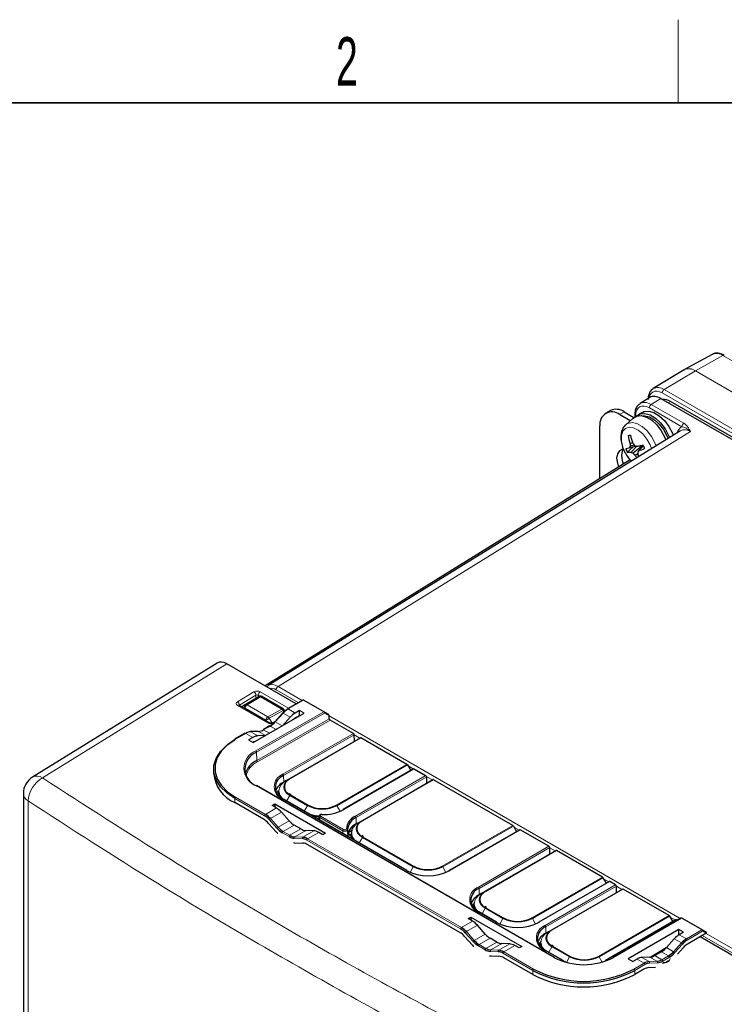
# Paper-space layout 'Blatt4' of a CAD drawing. Header units: millimetres. Extents: x 5 to 418, y 2 to 292.
# Tile 46 of 59: x 74 to 125, y 217 to 288. Entities that reach past the tile are written whole.
import ezdxf

# ---------------------------------------------------------------- set-up
doc = ezdxf.new("R2010")
doc.units = ezdxf.units.MM
doc.layers.add('SLD-0', color=7, linetype='Continuous')
doc.styles.add('SLDTEXTSTYLE0', font='TXT', dxfattribs={"width": 0.605})

psp = doc.layouts.new('Blatt4')

# ---------------------------------------------------------------- linework, layer by layer
at = {"color": 7, "linetype": 'Continuous', "lineweight": 25}
for p, q in [((123.964, 264.342), (121.96, 263.241)), ((121.936, 263.227), (119.701, 261.873)), ((119.447, 261.224), (118.749, 260.792)), ((120.261, 261.153), (180.672, 226.279)), ((141.132, 249.276), (120.937, 260.934)), ((116.614, 260.289), (116.274, 260.093)), ((117.614, 260.19), (118.304, 259.792)), ((118.919, 260.152), (118.637, 259.988)), ((118.037, 259.554), (117.274, 259.994)), ((118.251, 259.748), (117.713, 259.258)), ((118.377, 259.988), (118.377, 259.838)), ((121.668, 258.832), (91.925, 240.431)), ((115.86, 255.371), (115.86, 259.177)), ((120.54, 258.338), (120.606, 258.175)), ((120.692, 258.469), (120.768, 258.276)), ((120.809, 258.493), (120.871, 258.339)), ((121.092, 258.656), (121.151, 258.512)), ((117.718, 257.542), (117.975, 257.594)), ((118.228, 257.645), (117.83, 257.287)), ((118.517, 257.704), (117.975, 257.594)), ((118.218, 257.973), (118.03, 257.893)), ((118.342, 257.795), (118.033, 257.708)), ((118.521, 257.704), (118.11, 257.283)), ((118.965, 257.786), (118.253, 257.203)), ((118.976, 257.761), (118.655, 257.393)), ((118.038, 256.719), (91.698, 240.417)), ((118.59, 257.169), (118.398, 257.053)), ((88.241, 242.064), (74.928, 233.832)), ((93.951, 239.116), (88.953, 242.002)), ((91.899, 240.393), (91.828, 240.342)), ((91.072, 239.523), (90.1, 238.942)), ((91.272, 239.639), (91.072, 239.523)), ((93.014, 238.751), (91.474, 239.64)), ((92.018, 237.741), (89.812, 239.015)), ((94.428, 239.392), (93.317, 238.75)), ((94.508, 239.392), (95.969, 238.548)), ((90.848, 236.318), (94.515, 238.435)), ((92.963, 238.455), (92.394, 237.821)), ((93.511, 238.151), (92.949, 237.531)), ((93.134, 238.597), (93.087, 238.677)), ((94.181, 238.628), (93.871, 238.449)), ((93.935, 238.133), (94.181, 238.275)), ((94.515, 238.435), (94.181, 238.628)), ((94.181, 238.275), (94.181, 238.628)), ((94.181, 238.275), (94.209, 238.258)), ((95.969, 238.548), (96.269, 238.375)), ((96.329, 238.045), (96.326, 238.251)), ((92.031, 237.518), (91.555, 237.243)), ((92.393, 237.819), (92.268, 237.744)), ((98.077, 236.972), (96.386, 237.949)), ((90.269, 236.991), (89.53, 236.564)), ((90.824, 236.69), (90.514, 236.511)), ((91.209, 237.131), (90.641, 237.109)), ((91.735, 236.83), (91.181, 236.806)), ((98.14, 236.413), (98.133, 236.876)), ((90.514, 236.511), (90.848, 236.318)), ((93.485, 233.726), (98.576, 236.665)), ((101.935, 234.745), (98.616, 236.661)), ((101.975, 234.703), (102.205, 234.305)), ((87.991, 234.405), (87.991, 234.111)), ((102.418, 234.428), (97.344, 231.498)), ((103.333, 233.9), (102.418, 234.428)), ((102.418, 234.401), (102.418, 234.428)), ((103.373, 233.392), (103.366, 233.854)), ((112.567, 220.818), (91.071, 233.228)), ((93.237, 233.582), (93.049, 233.474)), ((93.238, 233.583), (93.485, 233.726)), ((98.718, 230.705), (103.809, 233.644)), ((109.572, 230.336), (103.849, 233.64)), ((74.264, 232.641), (74.264, 206.814)), ((92.672, 232.795), (92.668, 232.622)), ((93.565, 232.545), (93.45, 232.622)), ((91.598, 230.785), (89.514, 231.988)), ((92.212, 231.776), (92.404, 231.887)), ((92.521, 231.598), (92.212, 231.776)), ((92.404, 231.887), (92.401, 231.667)), ((92.404, 231.887), (96.07, 229.771)), ((101.935, 227.09), (93.026, 232.233)), ((93.442, 230.661), (92.878, 231.298)), ((95.584, 230.995), (95.572, 230.763)), ((91.956, 230.486), (92.525, 229.852)), ((94.275, 230.086), (93.799, 230.361)), ((95.501, 230.804), (95.569, 230.798)), ((98.282, 230.453), (98.47, 230.562)), ((98.471, 230.562), (98.718, 230.705)), ((109.612, 230.294), (109.842, 229.896)), ((95.209, 229.953), (94.635, 229.972)), ((95.878, 229.66), (95.569, 229.838)), ((96.07, 229.771), (95.878, 229.66)), ((97.674, 229.722), (97.901, 229.591)), ((97.705, 229.837), (97.941, 229.973)), ((97.905, 229.774), (97.901, 229.601)), ((98.798, 229.524), (98.683, 229.601)), ((110.072, 230.029), (104.98, 227.09)), ((112.177, 228.833), (110.112, 230.025)), ((93.856, 229.083), (94.425, 229.061)), ((105.74, 222.621), (94.784, 228.946)), ((107.585, 225.586), (112.676, 228.525)), ((112.24, 228.274), (112.233, 228.736)), ((116.035, 226.605), (112.716, 228.521)), ((116.535, 226.298), (111.443, 223.359)), ((116.075, 226.563), (116.305, 226.165)), ((116.985, 226.057), (116.574, 226.294)), ((107.337, 225.443), (107.149, 225.334)), ((107.338, 225.444), (107.585, 225.586)), ((112.393, 222.81), (117.484, 225.749)), ((117.048, 225.498), (117.041, 225.96)), ((120.843, 223.83), (117.524, 225.746)), ((106.772, 224.655), (106.768, 224.482)), ((106.639, 224.547), (106.768, 224.472)), ((108.398, 223.359), (107.125, 224.094)), ((107.665, 224.405), (107.55, 224.482)), ((106.354, 223.612), (106.546, 223.723)), ((106.663, 223.434), (106.354, 223.612)), ((106.546, 223.723), (106.543, 223.503)), ((106.546, 223.723), (110.212, 221.607)), ((121.343, 223.522), (116.252, 220.583)), ((121.704, 223.646), (116.806, 220.818)), ((120.883, 223.787), (121.113, 223.389)), ((121.433, 223.489), (121.383, 223.518)), ((121.784, 223.646), (123.245, 222.802)), ((107.584, 222.497), (107.02, 223.134)), ((112.145, 222.667), (111.957, 222.559)), ((112.146, 222.668), (112.393, 222.81)), ((121.554, 222.825), (117.888, 220.709)), ((121.888, 222.632), (121.554, 222.825)), ((121.56, 222.469), (121.554, 222.825)), ((121.56, 222.469), (121.583, 222.456)), ((121.888, 222.632), (121.579, 222.454)), ((123.516, 222.553), (122.219, 221.805)), ((123.245, 222.802), (123.54, 222.632)), ((106.098, 222.322), (106.667, 221.688)), ((108.417, 221.922), (107.941, 222.197)), ((109.351, 221.788), (108.777, 221.808)), ((111.448, 221.771), (111.576, 221.697)), ((111.58, 221.88), (111.576, 221.707)), ((121.222, 222.154), (120.658, 221.517)), ((148.623, 207.555), (123.079, 222.301)), ((110.02, 221.496), (109.711, 221.674)), ((110.212, 221.607), (110.02, 221.496)), ((113.207, 220.583), (111.934, 221.318)), ((112.473, 221.629), (112.358, 221.706)), ((120.637, 221.493), (119.533, 220.835)), ((120.301, 221.217), (119.825, 220.943)), ((121.459, 221.058), (121.861, 221.506)), ((107.998, 220.919), (108.567, 220.897)), ((111.01, 219.579), (108.926, 220.782)), ((113.434, 220.447), (113.167, 220.579)), ((117.888, 220.709), (118.222, 220.516)), ((118.531, 220.694), (118.222, 220.516)), ((119.465, 220.828), (118.891, 220.809)), ((119.033, 219.966), (118.364, 219.579)), ((119.392, 220.081), (119.854, 220.099))]:
    psp.add_line(p, q, dxfattribs=at)
at = {"color": 7, "linetype": 'Continuous', "lineweight": 18}
for p, q in [((124.73, 264.26), (122.75, 263.157)), ((132.023, 260.049), (124.73, 264.26)), ((122.745, 263.154), (120.482, 261.802)), ((130.665, 258.582), (122.745, 263.154)), ((122.75, 263.157), (130.67, 258.585)), ((133.637, 253.884), (120.344, 261.558)), ((120.482, 261.802), (133.776, 254.128)), ((120.261, 261.153), (119.564, 260.722)), ((120.789, 260.848), (120.937, 260.934)), ((117.614, 260.19), (117.274, 259.994)), ((121.776, 259.121), (119.425, 260.478)), ((119.564, 260.722), (121.915, 259.365)), ((118.435, 259.907), (118.435, 259.867)), ((122.379, 258.77), (92.638, 240.369)), ((88.953, 242.002), (75.647, 233.774)), ((92.638, 240.369), (94.38, 239.364)), ((89.709, 239.27), (90.897, 239.979)), ((91.041, 239.736), (89.853, 239.026)), ((90.3, 239.057), (91.272, 239.639)), ((91.374, 239.63), (90.401, 239.048)), ((91.041, 239.505), (91.041, 239.736)), ((91.343, 239.664), (91.211, 239.74)), ((91.211, 239.74), (91.211, 239.603)), ((91.35, 239.984), (93.402, 238.799)), ((92.914, 238.741), (91.374, 239.63)), ((94.1, 239.202), (92.5, 240.126)), ((91.915, 237.73), (89.709, 239.004)), ((89.853, 239.026), (89.853, 238.991)), ((90.1, 238.942), (90.3, 239.057)), ((90.26, 238.803), (90.219, 238.78)), ((91.766, 237.934), (90.26, 238.803)), ((90.401, 239.048), (91.907, 238.179)), ((94.468, 239.388), (93.357, 238.746)), ((95.929, 238.544), (94.468, 239.388)), ((91.031, 235.717), (95.929, 238.544)), ((95.986, 238.448), (91.088, 235.62)), ((91.907, 238.179), (92.914, 238.741)), ((93.012, 238.634), (92.005, 238.073)), ((92.998, 238.447), (92.429, 237.813)), ((93.511, 238.151), (92.998, 238.447)), ((93.087, 238.677), (93.012, 238.634)), ((93.068, 238.539), (93.012, 238.634)), ((93.158, 238.616), (93.105, 238.647)), ((93.871, 238.449), (93.357, 238.746)), ((96.326, 238.251), (95.986, 238.448)), ((96.326, 238.24), (121.656, 223.618)), ((91.097, 235.025), (96.329, 238.045)), ((96.386, 237.949), (91.153, 234.928)), ((92.071, 237.514), (91.595, 237.239)), ((91.806, 237.863), (91.766, 237.934)), ((92.005, 238.073), (92.205, 237.726)), ((92.495, 237.269), (92.071, 237.514)), ((92.205, 237.726), (92.413, 237.842)), ((92.933, 237.522), (92.429, 237.813)), ((90.309, 236.987), (89.57, 236.56)), ((90.824, 236.69), (90.309, 236.987)), ((91.236, 237.124), (90.668, 237.102)), ((91.181, 236.806), (90.668, 237.102)), ((91.74, 236.833), (91.236, 237.124)), ((92.019, 236.994), (91.595, 237.239)), ((92.986, 234.033), (98.077, 236.972)), ((98.133, 236.876), (93.042, 233.936)), ((98.536, 236.641), (98.133, 236.873)), ((98.616, 236.661), (93.525, 233.722)), ((91.097, 235.025), (91.088, 235.62)), ((96.844, 231.806), (101.935, 234.745)), ((101.975, 234.703), (96.884, 231.764)), ((102.394, 234.414), (102.016, 234.632)), ((93.049, 233.474), (93.042, 233.936)), ((102.418, 234.401), (97.384, 231.494)), ((98.218, 231.013), (103.253, 233.919)), ((103.366, 233.855), (98.275, 230.916)), ((103.253, 233.919), (102.418, 234.401)), ((103.768, 233.621), (103.366, 233.853)), ((112.527, 220.814), (91.031, 233.224)), ((93.049, 233.433), (93.049, 233.474)), ((103.849, 233.64), (98.758, 230.701)), ((93.255, 232.101), (93.485, 232.498)), ((94.758, 231.764), (93.485, 232.498)), ((93.525, 232.541), (94.798, 231.806)), ((74.611, 232.109), (74.611, 206.271)), ((89.514, 231.988), (89.514, 232.282)), ((91.667, 231.039), (89.514, 232.282)), ((89.57, 232.38), (91.723, 231.137)), ((101.895, 227.086), (92.986, 232.229)), ((94.528, 231.366), (94.758, 231.764)), ((97.116, 231.363), (96.884, 231.764)), ((92.521, 231.598), (91.723, 231.137)), ((92.878, 231.298), (92.082, 230.839)), ((95.704, 231.003), (97.366, 230.043)), ((92.57, 230.126), (92.001, 230.76)), ((92.082, 230.839), (92.651, 230.204)), ((93.442, 230.661), (92.651, 230.204)), ((93.799, 230.361), (93.009, 229.905)), ((95.647, 230.906), (95.638, 230.725)), ((97.31, 229.946), (95.647, 230.906)), ((98.282, 230.453), (98.275, 230.916)), ((104.481, 227.397), (109.572, 230.336)), ((109.612, 230.294), (104.521, 227.355)), ((93.429, 229.532), (92.953, 229.807)), ((93.009, 229.905), (93.485, 229.63)), ((94.275, 230.086), (93.485, 229.63)), ((94.635, 229.972), (93.844, 229.515)), ((95.209, 229.953), (94.413, 229.493)), ((95.569, 229.838), (94.771, 229.378)), ((97.314, 229.758), (97.31, 229.946)), ((97.688, 229.782), (97.902, 229.658)), ((97.718, 229.87), (97.953, 230.006)), ((110.112, 230.025), (105.02, 227.086)), ((110.031, 230.005), (109.653, 230.224)), ((94.38, 229.387), (93.811, 229.409)), ((93.844, 229.515), (94.413, 229.493)), ((105.809, 222.875), (94.715, 229.28)), ((94.771, 229.378), (105.865, 222.973)), ((98.488, 229.08), (98.718, 229.478)), ((102.395, 227.355), (98.718, 229.478)), ((98.758, 229.52), (102.435, 227.397)), ((107.085, 225.894), (112.177, 228.833)), ((112.233, 228.736), (107.142, 225.797)), ((112.716, 228.521), (107.625, 225.582)), ((112.635, 228.502), (112.233, 228.734)), ((102.163, 226.954), (102.395, 227.355)), ((104.752, 226.954), (104.521, 227.355)), ((110.944, 223.666), (116.035, 226.605)), ((116.075, 226.563), (110.984, 223.624)), ((116.574, 226.294), (111.483, 223.355)), ((111.894, 223.118), (116.985, 226.057)), ((116.494, 226.274), (116.116, 226.493)), ((107.149, 225.334), (107.142, 225.797)), ((107.148, 225.293), (107.149, 225.334)), ((117.041, 225.96), (111.95, 223.021)), ((117.524, 225.746), (112.433, 222.806)), ((117.444, 225.726), (117.042, 225.958)), ((106.671, 224.596), (106.769, 224.539)), ((108.358, 223.355), (107.085, 224.09)), ((107.355, 223.961), (107.585, 224.359)), ((108.858, 223.624), (107.585, 224.359)), ((107.625, 224.401), (108.898, 223.666)), ((106.663, 223.434), (105.865, 222.973)), ((108.626, 223.223), (108.858, 223.624)), ((111.215, 223.223), (110.984, 223.624)), ((115.752, 220.89), (120.843, 223.83)), ((120.883, 223.787), (115.792, 220.848)), ((121.383, 223.518), (116.292, 220.579)), ((121.744, 223.642), (116.846, 220.814)), ((121.302, 223.499), (120.924, 223.717)), ((123.205, 222.798), (121.744, 223.642)), ((106.712, 221.962), (106.144, 222.596)), ((107.02, 223.134), (106.224, 222.674)), ((106.224, 222.674), (106.793, 222.04)), ((107.584, 222.497), (106.793, 222.04)), ((111.957, 222.559), (111.95, 223.021)), ((111.957, 222.517), (111.957, 222.559)), ((122.094, 222.157), (123.205, 222.798)), ((123.262, 222.7), (122.15, 222.059)), ((123.516, 222.553), (123.262, 222.7)), ((123.508, 222.549), (145.781, 209.691)), ((107.941, 222.197), (107.151, 221.741)), ((108.417, 221.922), (107.627, 221.466)), ((108.777, 221.808), (107.986, 221.351)), ((109.351, 221.788), (108.555, 221.329)), ((111.48, 221.82), (111.578, 221.763)), ((121.166, 221.223), (121.735, 221.858)), ((121.222, 222.154), (121.735, 221.858)), ((121.816, 221.78), (121.247, 221.145)), ((121.579, 222.454), (122.094, 222.157)), ((145.642, 209.447), (123.228, 222.387)), ((107.571, 221.368), (107.095, 221.643)), ((107.151, 221.741), (107.627, 221.466)), ((108.522, 221.223), (107.953, 221.245)), ((107.986, 221.351), (108.555, 221.329)), ((111.01, 219.873), (108.857, 221.116)), ((109.711, 221.674), (108.913, 221.214)), ((108.913, 221.214), (111.066, 219.971)), ((113.167, 220.579), (111.894, 221.314)), ((112.164, 221.185), (112.393, 221.583)), ((113.666, 220.848), (112.393, 221.583)), ((112.433, 221.625), (113.706, 220.89)), ((120.533, 221.39), (119.652, 220.864)), ((120.301, 221.217), (120.808, 220.925)), ((120.658, 221.517), (121.166, 221.223)), ((113.437, 220.452), (113.666, 220.848)), ((116.01, 220.472), (115.792, 220.848)), ((118.307, 219.971), (119.046, 220.397)), ((118.531, 220.694), (119.046, 220.397)), ((118.891, 220.809), (119.404, 220.513)), ((119.404, 220.513), (119.973, 220.535)), ((120.006, 220.429), (119.437, 220.407)), ((119.465, 220.828), (119.973, 220.535)), ((119.825, 220.943), (120.332, 220.65)), ((120.332, 220.65), (120.808, 220.925)), ((120.864, 220.827), (120.388, 220.552)), ((111.01, 219.579), (111.01, 219.873)), ((119.102, 220.299), (118.364, 219.873)), ((118.364, 219.579), (118.364, 219.873))]:
    psp.add_line(p, q, dxfattribs=at)
at = {"color": 7, "linetype": 'Continuous', "lineweight": 25, "flags": 128}
for points in [[(121.941, 263.23), (121.95, 263.236), (121.96, 263.241)], [(118.919, 260.152), (119.05, 260.21), (119.383, 260.24), (119.756, 260.136), (120.141, 259.904), (120.51, 259.562), (120.835, 259.136), (121.092, 258.656)], [(118.251, 259.748), (118.499, 259.891), (118.832, 259.922), (119.205, 259.817), (119.59, 259.586), (119.958, 259.244), (120.283, 258.817), (120.54, 258.338)], [(118.511, 259.895), (118.767, 260.046), (119.101, 260.077), (119.474, 259.973), (119.859, 259.741), (120.227, 259.399), (120.552, 258.973), (120.809, 258.493)], [(118.983, 259.895), (119.082, 259.899), (119.427, 259.827), (119.789, 259.627), (120.139, 259.316), (120.448, 258.92), (120.692, 258.469)], [(117.894, 258.484), (117.914, 258.488), (117.934, 258.492), (117.954, 258.496), (117.975, 258.5), (117.995, 258.504), (118.016, 258.509), (118.038, 258.513), (118.059, 258.517)], [(117.557, 257.506), (117.479, 257.499), (117.256, 257.391), (117.112, 257.166), (117.062, 256.85)], [(117.524, 257.505), (117.451, 257.362), (117.402, 257.046)], [(118.519, 257.704), (118.571, 257.714), (118.624, 257.725), (118.678, 257.736), (118.733, 257.747), (118.789, 257.758), (118.846, 257.77), (118.903, 257.781), (118.962, 257.793)], [(117.062, 256.85), (117.112, 256.477), (117.204, 256.203)], [(117.402, 257.046), (117.451, 256.673), (117.538, 256.41)], [(118.599, 257.093), (118.634, 257.029), (118.664, 256.974)], [(92.397, 237.8), (92.393, 237.808), (92.392, 237.815), (92.393, 237.82), (92.394, 237.821)], [(89.514, 232.282), (88.931, 232.683), (88.478, 233.136), (88.168, 233.628), (88.01, 234.143), (88.01, 234.667), (88.168, 235.182), (88.478, 235.674), (88.931, 236.127), (89.514, 236.528)], [(89.57, 236.56), (88.997, 236.166), (88.55, 235.719), (88.245, 235.235), (88.09, 234.728), (88.09, 234.213), (88.245, 233.705), (88.55, 233.221), (88.997, 232.775), (89.57, 232.38)], [(93.203, 233.5), (93.298, 233.594), (93.485, 233.726)], [(92.678, 232.867), (92.583, 232.752), (92.531, 232.672)], [(92.668, 232.622), (92.668, 232.609), (92.683, 232.474)], [(98.436, 230.479), (98.531, 230.574), (98.718, 230.705)], [(97.901, 229.601), (97.901, 229.588), (97.928, 229.403)], [(107.303, 225.36), (107.398, 225.455), (107.585, 225.586)], [(106.777, 224.727), (106.683, 224.612), (106.639, 224.547)], [(106.768, 224.482), (106.768, 224.469), (106.783, 224.334)], [(112.111, 222.585), (112.206, 222.679), (112.393, 222.81)], [(111.586, 221.951), (111.491, 221.837), (111.448, 221.771)], [(111.576, 221.707), (111.576, 221.693), (111.591, 221.558)]]:
    psp.add_lwpolyline(points, dxfattribs=at)
at = {"color": 7, "linetype": 'Continuous', "lineweight": 18, "flags": 128}
for points in [[(120.344, 261.558), (120.158, 261.644), (119.98, 261.685), (119.815, 261.678), (119.671, 261.625), (119.553, 261.527), (119.465, 261.388), (119.411, 261.213), (119.409, 261.201)], [(117.709, 259.255), (117.867, 259.361), (118.174, 259.423), (118.528, 259.349), (118.899, 259.145), (119.257, 258.826), (119.574, 258.42), (119.823, 257.958), (119.908, 257.743)], [(119.578, 257.539), (119.477, 257.81), (119.247, 258.231), (118.954, 258.598), (118.623, 258.878), (118.284, 259.046), (117.968, 259.088), (117.701, 258.999), (117.508, 258.787), (117.407, 258.471), (117.405, 258.08), (117.504, 257.648), (117.694, 257.213), (117.958, 256.815), (118.116, 256.635)], [(92.963, 238.455), (92.965, 238.457), (92.971, 238.458), (92.979, 238.456), (92.988, 238.453), (92.998, 238.447)], [(92.005, 238.073), (91.976, 238.056), (91.944, 238.037), (91.91, 238.018), (91.877, 237.998), (91.844, 237.98), (91.814, 237.962), (91.788, 237.947), (91.766, 237.934)], [(92.394, 237.821), (92.396, 237.823), (92.402, 237.823), (92.41, 237.822), (92.419, 237.818), (92.429, 237.813)], [(93.238, 233.583), (93.008, 233.421), (92.836, 233.236), (92.731, 233.035), (92.695, 232.827), (92.731, 232.618), (92.836, 232.417), (93.008, 232.232), (93.042, 232.204)], [(93.485, 232.498), (93.298, 232.63), (93.159, 232.78), (93.074, 232.943), (93.045, 233.112), (93.074, 233.281), (93.159, 233.444), (93.203, 233.5)], [(98.471, 230.562), (98.24, 230.4), (98.069, 230.215), (97.964, 230.015), (97.928, 229.806), (97.964, 229.597), (98.069, 229.397), (98.206, 229.243)], [(98.718, 229.478), (98.531, 229.609), (98.392, 229.759), (98.306, 229.922), (98.277, 230.091), (98.306, 230.261), (98.392, 230.424), (98.436, 230.479)], [(107.338, 225.444), (107.107, 225.281), (106.936, 225.097), (106.831, 224.896), (106.795, 224.687), (106.831, 224.478), (106.936, 224.278), (107.107, 224.093), (107.142, 224.064)], [(107.585, 224.359), (107.398, 224.49), (107.259, 224.64), (107.173, 224.803), (107.145, 224.973), (107.173, 225.142), (107.259, 225.305), (107.303, 225.36)], [(112.146, 222.668), (111.916, 222.506), (111.744, 222.321), (111.639, 222.12), (111.603, 221.911), (111.639, 221.703), (111.744, 221.502), (111.916, 221.317), (111.95, 221.289)], [(112.393, 221.583), (112.206, 221.715), (112.067, 221.865), (111.982, 222.027), (111.953, 222.197), (111.982, 222.366), (112.067, 222.529), (112.111, 222.585)]]:
    psp.add_lwpolyline(points, dxfattribs=at)
at = {"color": 7, "linetype": 'Continuous', "lineweight": 18}
for centre, radius, start, end in [((124.274, 263.621), 0.785, 54.47319, 113.27203), ((124.786, 264.178), 0.099, 65.36022, 124.60414), ((122.282, 262.547), 0.763, 52.64308, 116.99717), ((122.28, 262.498), 0.809, 54.47319, 113.27203), ((122.842, 262.992), 0.189, 119.13117, 120.86345), ((120.035, 261.197), 0.753, 53.50523, 117.20539), ((120.651, 261.544), 0.308, 123.22971, 177.34769), ((119.733, 260.464), 0.308, 123.24121, 177.34686), ((118.475, 259.997), 0.0988, 185.10898, 246.23712), ((122.083, 259.107), 0.308, 123.24121, 177.34686), ((92.807, 240.112), 0.308, 123.24121, 177.34686), ((90.73, 239.716), 0.312, 3.63885, 57.52085), ((91.519, 239.726), 0.308, 123.22971, 177.34769), ((91.315, 239.545), 0.104, 55.47802, 114.5439), ((91.433, 239.548), 0.101, 65.69288, 125.61758), ((89.542, 239.006), 0.312, 3.63885, 57.52085), ((89.77, 238.927), 0.0973, 64.33167, 128.31211), ((90.173, 238.821), 0.142, 121.36582, 155.0748), ((90.411, 238.91), 0.185, 127.14501, 215.08024), ((90.567, 238.789), 0.307, 122.60548, 177.39452), ((90.343, 238.963), 0.104, 55.47802, 114.5439), ((94.445, 239.355), 0.0402, 54.38242, 114.30712), ((94.492, 239.355), 0.0402, 65.68605, 125.61817), ((92.073, 237.92), 0.307, 122.60548, 177.39452), ((91.749, 237.935), 0.291, 28.23683, 57.11053), ((92.973, 238.659), 0.101, 65.69288, 125.61758), ((92.756, 238.497), 0.291, 28.23683, 57.11053), ((95.953, 238.512), 0.0402, 65.68605, 125.61817), ((95.863, 238.441), 0.123, 3.22965, 57.34774), ((95.925, 238.489), 0.0734, 325.21974, 53.44047), ((91.976, 237.654), 0.0973, 64.33392, 128.31188), ((92.047, 237.481), 0.0402, 54.38242, 114.30712), ((92.308, 237.662), 0.0919, 65.39853, 114.89032), ((90.286, 236.954), 0.0402, 54.38242, 114.30712), ((91.211, 237.081), 0.0496, 59.25628, 91.9406), ((91.504, 234.47), 1.333, 110.78342, 249.21658), ((90.965, 235.613), 0.123, 3.22965, 57.34774), ((91.805, 233.544), 1.53, 115.2343, 164.97065), ((91.22, 235.032), 0.123, 183.22965, 237.34774), ((75.241, 233.226), 0.682, 53.48924, 117.32586), ((93.328, 233.131), 0.965, 110.78342, 249.21658), ((92.919, 233.929), 0.123, 3.22965, 57.34774), ((76.651, 231.995), 2.043, 119.44329, 176.80789), ((91.054, 233.192), 0.0395, 65.07715, 126.23331), ((93.749, 233.131), 0.632, 110.78342, 249.21658), ((93.502, 233.689), 0.0402, 54.38183, 114.31395), ((74.927, 232.694), 0.665, 184.53272, 241.63693), ((93.586, 232.443), 0.115, 121.95467, 151.14439), ((89.636, 232.277), 0.123, 122.60548, 177.39452), ((93.009, 232.197), 0.0395, 65.07715, 126.23331), ((94.859, 231.708), 0.115, 121.95467, 151.14439), ((95.821, 233.815), 2.311, 242.60967, 297.39033), ((96.783, 231.708), 0.115, 28.85561, 58.04533), ((91.789, 231.034), 0.123, 122.60548, 177.39452), ((95.786, 233.889), 2.866, 250.84374, 266.31132), ((95.77, 230.899), 0.123, 122.65226, 176.77035), ((97.36, 231.463), 0.0395, 53.76669, 114.92285), ((98.152, 230.909), 0.123, 3.22965, 57.34774), ((92.2, 230.636), 0.234, 120.28567, 147.96719), ((98.982, 230.111), 0.632, 110.78342, 249.21658), ((98.734, 230.668), 0.0402, 54.38183, 114.31395), ((92.769, 230.001), 0.234, 120.28567, 147.96719), ((93.076, 229.801), 0.123, 122.60548, 177.39452), ((93.551, 229.527), 0.123, 122.60548, 177.39452), ((97.433, 229.939), 0.123, 122.65226, 176.77035), ((97.578, 230.02), 0.0734, 7.45141, 95.61913), ((93.897, 229.441), 0.0915, 125.62038, 200.02489), ((94.466, 229.419), 0.0915, 125.62038, 200.02489), ((94.837, 229.274), 0.123, 122.60548, 177.39452), ((98.819, 229.422), 0.115, 121.95467, 151.14439), ((101.919, 227.054), 0.0395, 65.07715, 126.23331), ((102.496, 227.299), 0.115, 121.95467, 151.14439), ((103.458, 229.407), 2.311, 242.60967, 297.39033), ((104.42, 227.299), 0.115, 28.85561, 58.04533), ((104.997, 227.054), 0.0395, 53.76669, 114.92285), ((107.428, 224.992), 0.965, 110.78342, 249.21658), ((107.019, 225.79), 0.123, 3.22965, 57.34774), ((107.849, 224.992), 0.632, 110.78342, 249.21658), ((107.601, 225.55), 0.0402, 54.38183, 114.31395), ((107.109, 224.058), 0.0395, 65.07715, 126.23331), ((107.686, 224.303), 0.115, 121.95467, 151.14439), ((108.382, 223.323), 0.0395, 65.07715, 126.23331), ((108.959, 223.568), 0.115, 121.95467, 151.14439), ((109.921, 225.676), 2.311, 242.60967, 297.39033), ((110.883, 223.568), 0.115, 28.85561, 58.04533), ((111.46, 223.323), 0.0395, 53.76669, 114.92285), ((121.721, 223.61), 0.0395, 53.76669, 114.92285), ((121.768, 223.609), 0.0402, 65.68605, 125.61817), ((105.932, 222.87), 0.123, 122.60548, 177.39452), ((106.342, 222.472), 0.234, 120.28567, 147.96719), ((112.236, 222.216), 0.965, 110.78342, 249.21658), ((111.827, 223.014), 0.123, 3.22965, 57.34774), ((112.657, 222.216), 0.632, 110.78342, 249.21658), ((112.41, 222.774), 0.0402, 54.38183, 114.31395), ((123.229, 222.766), 0.0402, 65.68605, 125.61817), ((123.139, 222.695), 0.123, 2.60548, 57.39452), ((123.201, 222.743), 0.0738, 324.81491, 53.64876), ((106.911, 221.837), 0.234, 120.28567, 147.96719), ((121.617, 221.656), 0.234, 32.03281, 59.71433), ((122.028, 222.053), 0.123, 2.60548, 57.39452), ((107.218, 221.637), 0.123, 122.60548, 177.39452), ((107.693, 221.363), 0.123, 122.60548, 177.39452), ((108.039, 221.277), 0.0915, 125.62038, 200.02489), ((108.608, 221.255), 0.0915, 125.62038, 200.02489), ((108.98, 221.11), 0.123, 122.60548, 177.39452), ((111.917, 221.282), 0.0395, 65.07715, 126.23331), ((112.494, 221.527), 0.115, 121.95467, 151.14439), ((121.048, 221.021), 0.234, 32.03281, 59.71433), ((112.551, 220.782), 0.0395, 65.07715, 126.23331), ((113.19, 220.547), 0.0395, 65.07715, 126.23331), ((113.767, 220.793), 0.115, 121.95467, 151.14439), ((114.729, 222.9), 2.311, 242.60967, 297.39033), ((115.691, 220.793), 0.115, 28.85561, 58.04533), ((116.268, 220.547), 0.0395, 53.76669, 114.92285), ((116.823, 220.782), 0.0395, 53.76669, 114.92285), ((118.98, 220.294), 0.123, 2.60548, 57.39452), ((119.351, 220.438), 0.0915, 339.97511, 54.37962), ((119.92, 220.46), 0.0915, 339.97511, 54.37962), ((120.266, 220.546), 0.123, 2.60548, 57.39452), ((120.741, 220.821), 0.123, 2.60548, 57.39452), ((111.133, 219.867), 0.123, 122.60548, 177.39452), ((118.241, 219.867), 0.123, 2.60548, 57.39452)]:
    psp.add_arc(centre, radius, start, end, dxfattribs=at)
at = {"color": 7, "linetype": 'Continuous', "lineweight": 25}
for centre, radius, start, end in [((120.416, 260.121), 0.967, 57.35021, 92.34393), ((116.722, 259.317), 0.873, 50.80014, 189.21061), ((117.028, 259.372), 1.006, 54.38664, 114.311), ((122.027, 259.128), 4.183, 188.85537, 197.16549), ((124.127, 259.996), 6.246, 193.69272, 199.27612), ((121.597, 259.085), 4.174, 201.68795, 205.51032), ((117.99, 258.554), 1.277, 262.80662, 275.42252), ((119.906, 256.682), 2.135, 151.28506, 154.73037), ((121.404, 257.846), 3.374, 179.19337, 182.33579), ((119.481, 259.574), 2.67, 239.1089, 242.62486), ((122.763, 261.441), 5.73, 217.73826, 219.78584), ((120.812, 263.085), 5.849, 245.21452, 246.91847), ((129.133, 251.019), 12.264, 148.69034, 149.3637), ((117.215, 262.217), 5.034, 286.62288, 291.67113), ((124.67, 260.135), 6.17, 202.30629, 204.89198), ((121.234, 259.914), 4.029, 222.27845, 225.24182), ((121.827, 259.041), 3.965, 210.10457, 213.10108), ((123.449, 257.689), 4.886, 184.92903, 187.00234), ((91.374, 239.467), 0.2, 60.00269, 119.99782), ((90.201, 238.77), 0.2, 120.87094, 144.90724), ((94.468, 239.323), 0.08, 60.00269, 119.99731), ((94.016, 237.515), 1.396, 120.82793, 138.78045), ((94.124, 237.462), 1.496, 120.82793, 138.78045), ((92.914, 238.577), 0.2, 30.00252, 60.00269), ((93.334, 238.714), 0.0402, 54.38242, 114.30712), ((91.197, 238.851), 1.596, 300.82793, 318.78045), ((91.304, 238.798), 1.496, 300.82793, 318.78045), ((96.452, 238.052), 0.123, 183.22965, 237.34774), ((90.724, 236.312), 0.792, 94.05673, 121.56592), ((90.642, 237.059), 0.0496, 59.25628, 91.9406), ((91.18, 237.914), 0.792, 274.05673, 301.56592), ((91.572, 237.207), 0.0402, 54.38242, 114.30712), ((98.01, 236.869), 0.123, 3.22965, 57.34774), ((89.547, 236.528), 0.0402, 54.38242, 114.30712), ((98.593, 236.628), 0.0402, 54.38183, 114.31395), ((91.548, 234.406), 1.298, 110.78342, 249.21658), ((91.792, 233.573), 1.61, 115.59802, 161.26642), ((101.874, 234.647), 0.115, 28.85561, 58.04533), ((75.664, 232.641), 1.4, 121.72906, 180), ((90.527, 234.323), 2.545, 184.78227, 246.53787), ((93.372, 233.067), 0.93, 110.78342, 249.21658), ((93.553, 232.428), 1.161, 115.71356, 160.11244), ((93.261, 233.551), 0.0397, 125.42533, 184.54716), ((103.826, 233.607), 0.0402, 54.38183, 114.31395), ((93.396, 232.797), 0.724, 180.1527, 220.05523), ((93.003, 232.201), 0.0396, 355.39227, 54.64153), ((95.821, 233.78), 2.224, 242.60967, 297.39033), ((90.951, 229.84), 1.396, 41.21955, 59.17207), ((90.957, 229.853), 1.496, 41.21955, 59.17207), ((95.796, 233.958), 2.993, 255.87777, 265.90915), ((95.88, 234.322), 3.202, 268.38774, 297.99763), ((95.913, 231.123), 0.123, 174.14285, 180.9681), ((97.367, 231.466), 0.0396, 125.35847, 184.60773), ((98.669, 230.008), 1.101, 114.17353, 175.58197), ((90.831, 229.501), 1.496, 41.21955, 59.17207), ((98.71, 229.947), 1.061, 114.17353, 175.58197), ((98.709, 229.495), 1.049, 114.02211, 176.54462), ((98.732, 229.772), 0.804, 110.20378, 213.76504), ((98.494, 230.53), 0.0397, 125.42533, 184.54716), ((109.511, 230.238), 0.115, 28.85561, 58.04533), ((93.823, 231.013), 1.741, 221.8153, 226.68272), ((93.77, 231.177), 1.596, 221.21955, 239.17207), ((93.776, 231.19), 1.496, 221.21955, 239.17207), ((93.9, 230.305), 0.792, 238.43408, 265.94327), ((110.088, 229.993), 0.0395, 53.76669, 114.92285), ((93.871, 230.252), 0.845, 238.43408, 265.94327), ((93.882, 229.698), 0.615, 257.85711, 267.55322), ((94.328, 228.65), 0.739, 58.43408, 85.94327), ((94.357, 228.703), 0.792, 58.43408, 85.94327), ((94.369, 228.271), 0.792, 58.43408, 85.94327), ((112.11, 228.729), 0.123, 3.22965, 57.34774), ((112.693, 228.489), 0.0402, 54.38183, 114.31395), ((103.458, 230.102), 3.396, 242.60967, 297.39033), ((101.912, 227.057), 0.0396, 355.39227, 54.64153), ((103.458, 229.372), 2.224, 242.60967, 297.39033), ((105.003, 227.057), 0.0396, 125.35847, 184.60773), ((115.974, 226.507), 0.115, 28.85561, 58.04533), ((116.551, 226.262), 0.0395, 53.76669, 114.92285), ((116.918, 225.953), 0.123, 3.22965, 57.34774), ((107.472, 224.927), 0.93, 110.78342, 249.21658), ((107.653, 224.288), 1.161, 115.71356, 160.11244), ((107.361, 225.411), 0.0397, 125.42533, 184.54716), ((117.501, 225.713), 0.0402, 54.38183, 114.31395), ((107.495, 224.657), 0.724, 180.1527, 220.05523), ((107.102, 224.061), 0.0396, 355.39227, 54.64153), ((109.921, 226.371), 3.396, 242.60967, 297.39033), ((108.375, 223.326), 0.0396, 355.39227, 54.64153), ((109.921, 225.641), 2.224, 242.60967, 297.39033), ((111.466, 223.326), 0.0396, 125.35847, 184.60773), ((120.782, 223.732), 0.115, 28.85561, 58.04533), ((121.359, 223.486), 0.0395, 53.76669, 114.92285), ((121.744, 223.576), 0.08, 60.00269, 119.99731), ((104.973, 221.337), 1.496, 41.21955, 59.17207), ((105.093, 221.676), 1.396, 41.21955, 59.17207), ((105.099, 221.689), 1.496, 41.21955, 59.17207), ((112.28, 222.152), 0.93, 110.78342, 249.21658), ((112.461, 221.512), 1.161, 115.71356, 160.11244), ((112.169, 222.635), 0.0397, 125.42533, 184.54716), ((107.913, 223.013), 1.596, 221.21955, 239.17207), ((107.918, 223.025), 1.496, 221.21955, 239.17207), ((112.304, 221.882), 0.724, 180.1527, 220.05523), ((122.86, 220.872), 1.496, 120.82793, 138.78045), ((122.866, 220.86), 1.396, 120.82793, 138.78045), ((122.986, 220.52), 1.496, 120.82793, 138.78045), ((107.965, 222.849), 1.741, 221.8153, 226.68272), ((108.013, 222.088), 0.845, 238.43408, 265.94327), ((108.042, 222.141), 0.792, 238.43408, 265.94327), ((108.47, 220.486), 0.739, 58.43408, 85.94327), ((108.499, 220.539), 0.792, 58.43408, 85.94327), ((111.911, 221.285), 0.0396, 355.39227, 54.64153), ((120.041, 222.209), 1.496, 300.82793, 318.78045), ((120.047, 222.197), 1.596, 300.82793, 318.78045), ((108.025, 221.534), 0.615, 257.85711, 267.55322), ((108.511, 220.107), 0.792, 58.43408, 85.94327), ((114.687, 224.982), 4.694, 242.60967, 297.39033), ((112.544, 220.786), 0.0396, 355.39227, 54.64153), ((113.184, 220.551), 0.0396, 355.39227, 54.64153), ((114.729, 222.865), 2.224, 242.60967, 297.39033), ((116.275, 220.551), 0.0396, 125.35847, 184.60773), ((116.829, 220.786), 0.0396, 125.35847, 184.60773), ((119.46, 219.722), 0.792, 94.05673, 121.56592), ((119.489, 219.669), 0.739, 94.05673, 121.56592), ((119.917, 221.325), 0.792, 274.05673, 301.56592), ((119.946, 221.272), 0.845, 274.05673, 301.56592), ((114.687, 226.93), 7.958, 242.48054, 297.51946), ((114.687, 226.92), 7.835, 242.48054, 297.51946), ((119.448, 219.291), 0.792, 94.05673, 121.56592), ((114.687, 226.636), 7.958, 242.48054, 297.51946)]:
    psp.add_arc(centre, radius, start, end, dxfattribs=at)
at = {"color": 7, "linetype": 'Continuous', "lineweight": 18}
for centre, major_axis, ratio, start_param, end_param in [((119.567, 259.416), (-0.805, 1.383), 0.57725, 5.495795, 6.335382), ((119.425, 259.335), (-0.7, 1.213), 0.577197, 5.498025, 7.068502), ((122.519, 257.706), (-0.8, 1.386), 0.577202, 6.214019, 6.79969), ((122.377, 257.625), (-0.695, 1.216), 0.57717, 5.500544, 6.303311), ((92.641, 239.227), (-0.705, 1.21), 0.57722, 5.495513, 6.29828), ((92.5, 239.146), (-0.6, 1.04), 0.577202, 5.498029, 6.099), ((91.123, 239.849), (0.32, 0.005), 0.587275, 0.776363, 2.347159), ((91.126, 239.687), (0.12, 0.005), 0.603477, 0.759879, 2.330675), ((89.935, 239.139), (0.32, 0.005), 0.587275, 2.347159, 3.917956), ((89.938, 238.977), (0.12, 0.005), 0.603477, 2.330675, 2.649525), ((92.142, 237.865), (0.32, 0.005), 0.587275, 3.917956, 5.244278), ((120.342, 220.723), (0.574, 0.009), 0.587275, 4.703288, 6.2887)]:
    psp.add_ellipse(centre, major_axis=major_axis, ratio=ratio, start_param=start_param, end_param=end_param, dxfattribs=at)
at = {"color": 7, "linetype": 'Continuous', "lineweight": 25}
for centre, major_axis, ratio, start_param, end_param in [((120.261, 259.846), (-0.8, 1.386), 0.577197, 5.498025, 6.301042), ((88.953, 240.858), (-0.7, 1.213), 0.577206, 5.498021, 6.300635), ((93.857, 237.478), (0.615, 1.03), 0.56722, 0.793746, 1.230078), ((93.92, 237.162), (0.615, 1.03), 0.56722, 0.793746, 1.054713), ((96.27, 238.283), (-0.0266, 0.0974), 0.512471, 4.247129, 5.805584), ((90.809, 235.718), (0.615, 1.03), 0.56722, 0.357413, 0.793746), ((90.734, 235.322), (0.615, 1.03), 0.56722, 0.532778, 0.706048), ((103.253, 233.854), (0.113, 0), 0.577382, 0.017453, 1.570796), ((103.309, 233.821), (0.0389, 0.0699), 0.587367, 5.488668, 5.506121), ((92.506, 230.609), (-0.584, 1.048), 0.587367, 5.070574, 5.506906), ((93.814, 231.349), (-0.584, 1.048), 0.587367, 1.928982, 2.365314), ((94.29, 231.075), (-0.584, 1.048), 0.587367, 2.365314, 2.801646), ((95.554, 228.85), (-0.584, 1.048), 0.587367, 5.506906, 5.943239), ((106.648, 222.445), (-0.584, 1.048), 0.587367, 5.070574, 5.506906), ((107.956, 223.185), (-0.584, 1.048), 0.587367, 1.928982, 2.365314), ((123.46, 222.586), (0.0971, 0.026), 0.51759, 5.190086, 6.760882), ((108.432, 222.911), (-0.584, 1.048), 0.587367, 2.365314, 2.801646), ((109.696, 220.686), (-0.584, 1.048), 0.587367, 5.506906, 5.943239), ((121.594, 221.465), (0.584, 1.048), 0.587367, 0.776279, 1.212611), ((120.286, 222.206), (0.584, 1.048), 0.587367, 3.917871, 4.354204), ((118.546, 219.706), (0.584, 1.048), 0.587367, 0.339947, 0.776279), ((119.81, 221.931), (0.584, 1.048), 0.587367, 3.481539, 3.917871)]:
    psp.add_ellipse(centre, major_axis=major_axis, ratio=ratio, start_param=start_param, end_param=end_param, dxfattribs=at)
for points, knots in [([(124.828, 264.268), (124.768, 264.299), (124.596, 264.39), (124.326, 264.438), (124.088, 264.419), (123.996, 264.349), (123.977, 264.336)], [0, 0, 0, 0, 0.203051, 0.590005, 0.918483, 1, 1, 1, 1]), ([(119.698, 261.852), (119.647, 261.821), (119.514, 261.742), (119.39, 261.503), (119.338, 261.268), (119.335, 261.122), (119.335, 261.091)], [0, 0, 0, 0, 0.213235, 0.554261, 0.906189, 1, 1, 1, 1]), ([(118.723, 260.755), (118.685, 260.732), (118.564, 260.661), (118.443, 260.435), (118.382, 260.19), (118.378, 260.031), (118.377, 259.988)], [0, 0, 0, 0, 0.159927, 0.51, 0.86955, 1, 1, 1, 1]), ([(117.713, 259.245), (117.694, 259.232), (117.586, 259.157), (117.465, 258.929), (117.365, 258.591), (117.359, 258.19), (117.447, 257.753), (117.584, 257.379), (117.712, 257.178), (117.753, 257.114)], [0, 0, 0, 0, 0.0337696, 0.1943235, 0.3592592, 0.5366752, 0.7232653, 0.9109274, 1, 1, 1, 1]), ([(117.753, 257.114), (117.794, 257.039), (117.895, 256.86), (118.033, 256.717), (118.113, 256.633)], [0, 0, 0, 0, 0.4137545, 1, 1, 1, 1]), ([(89.812, 239.015), (89.807, 239.019), (89.802, 239.023), (89.803, 239.021), (89.803, 239.02)], [0, 0, 0, 0, 0.8509637, 1, 1, 1, 1]), ([(92.268, 237.744), (92.261, 237.741), (92.246, 237.733), (92.207, 237.721), (92.159, 237.715), (92.106, 237.716), (92.06, 237.724), (92.031, 237.734), (92.021, 237.74), (92.018, 237.741)], [0, 0, 0, 0, 0.141713, 0.285292, 0.442969, 0.611529, 0.781963, 0.923189, 1, 1, 1, 1]), ([(95.791, 231.134), (95.784, 231.135), (95.752, 231.137), (95.696, 231.123), (95.638, 231.092), (95.603, 231.048), (95.587, 231.012), (95.59, 230.994), (95.59, 230.992)], [0, 0, 0, 0, 0.067818, 0.331153, 0.58392, 0.79032, 0.977333, 1, 1, 1, 1]), ([(97.651, 230.029), (97.653, 229.952), (97.656, 229.795), (97.66, 229.638), (97.661, 229.558)], [0, 0, 0, 0, 0.4929092, 1, 1, 1, 1]), ([(120.723, 220.523), (120.707, 220.51), (120.663, 220.474), (120.549, 220.43), (120.452, 220.419), (120.408, 220.414)], [0, 0, 0, 0, 0.246284, 0.661405, 1, 1, 1, 1]), ([(120.783, 220.591), (120.778, 220.577), (120.771, 220.555), (120.735, 220.531), (120.723, 220.523)], [0, 0, 0, 0, 0.685728, 1, 1, 1, 1])]:
    psp.add_open_spline(points, degree=3, knots=knots, dxfattribs=at)
at = {"color": 7, "linetype": 'Continuous', "lineweight": 18}
for points, knots in [([(122.379, 258.77), (122.379, 258.771), (122.376, 258.773), (122.358, 258.79), (122.291, 258.852), (122.16, 258.957), (121.988, 259.061), (121.842, 259.102), (121.776, 259.121)], [0, 0, 0, 0, 0.004366, 0.014778, 0.092267, 0.361938, 0.707339, 1, 1, 1, 1]), ([(121.915, 259.365), (121.99, 259.31), (122.147, 259.196), (122.266, 259.004), (122.337, 258.861), (122.371, 258.789), (122.379, 258.771), (122.379, 258.77)], [0, 0, 0, 0, 0.319863, 0.661276, 0.914461, 0.99613, 1, 1, 1, 1]), ([(75.647, 233.774), (78.72, 231.785), (83.86, 228.458), (91.37, 223.961), (97.974, 220.177), (104.724, 216.481), (109.346, 214.098), (111.658, 212.906)], [0, 0, 0, 0, 0.271012, 0.453209, 0.635506, 0.817703, 1, 1, 1, 1]), ([(110.749, 211.167), (108.43, 212.362), (103.791, 214.754), (97.019, 218.463), (90.391, 222.26), (82.855, 226.773), (77.695, 230.112), (74.611, 232.109)], [0, 0, 0, 0, 0.182198, 0.364496, 0.546692, 0.728987, 1, 1, 1, 1]), ([(95.647, 230.906), (95.633, 230.916), (95.604, 230.938), (95.587, 230.969), (95.59, 230.987), (95.591, 230.992)], [0, 0, 0, 0, 0.426847, 0.842722, 1, 1, 1, 1]), ([(95.79, 231.121), (95.777, 231.12), (95.75, 231.119), (95.713, 231.107), (95.686, 231.09), (95.67, 231.068), (95.667, 231.045), (95.678, 231.021), (95.695, 231.009), (95.704, 231.003)], [0, 0, 0, 0, 0.142474, 0.284952, 0.427322, 0.569562, 0.711749, 0.853982, 1, 1, 1, 1]), ([(97.651, 230.029), (97.649, 230.016), (97.645, 229.99), (97.611, 229.956), (97.56, 229.93), (97.497, 229.915), (97.429, 229.912), (97.362, 229.922), (97.327, 229.938), (97.31, 229.946)], [0, 0, 0, 0, 0.145981, 0.288211, 0.430421, 0.572696, 0.715089, 0.857563, 1, 1, 1, 1]), ([(97.366, 230.043), (97.377, 230.038), (97.398, 230.028), (97.438, 230.022), (97.479, 230.023), (97.517, 230.032), (97.547, 230.048), (97.568, 230.069), (97.57, 230.085), (97.571, 230.093)], [0, 0, 0, 0, 0.142474, 0.284952, 0.427322, 0.569562, 0.711749, 0.853982, 1, 1, 1, 1])]:
    psp.add_open_spline(points, degree=3, knots=knots, dxfattribs=at)
at = {"layer": 'SLD-0', "lineweight": 18}
psp.add_line((121.5, 282.5), (121.5, 288.5), dxfattribs=at)
at = {"layer": 'SLD-0', "lineweight": 35}
psp.add_line((408, 282.5), (26, 282.5), dxfattribs=at)

# ---------------------------------------------------------------- texts
at = {"layer": 'SLD-0', "insert": (97.603, 287.243), "char_height": 3.5, "attachment_point": 2, "style": 'SLDTEXTSTYLE0'}
psp.add_mtext('2', dxfattribs=at)

doc.saveas('drawing.dxf')
